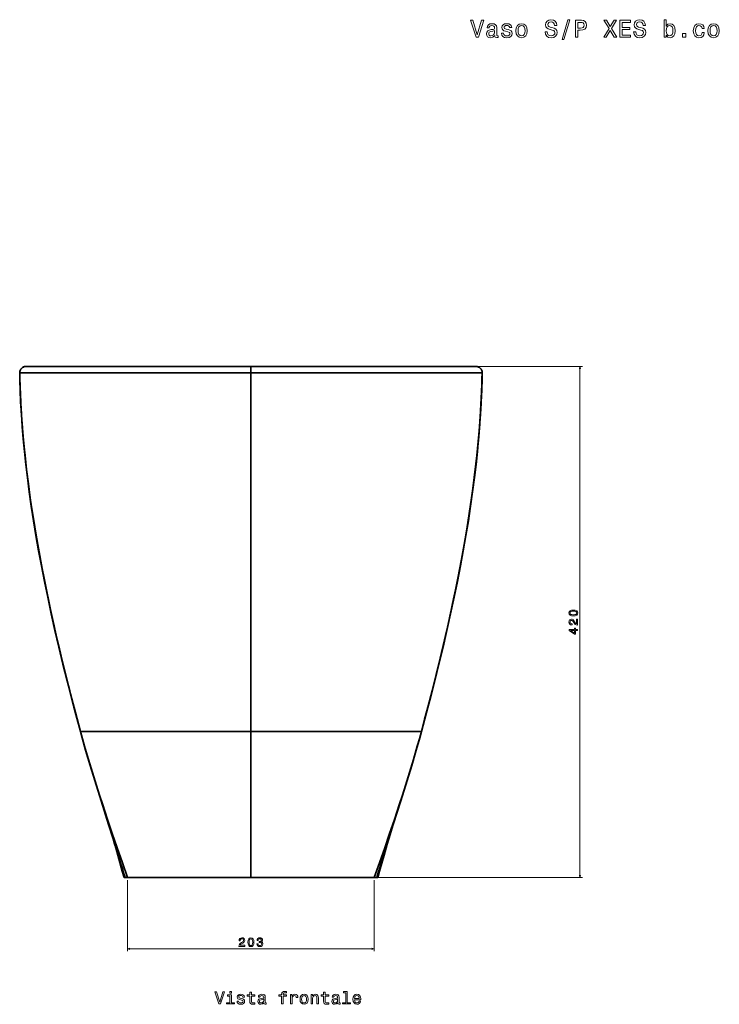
# Model space of a CAD drawing. Extents: x 404 to 1618, y 43 to 1660.
# Tile 6 of 7: x 404 to 980, y 851 to 1660. Entities that reach past the tile are written whole.
import ezdxf

# ---------------------------------------------------------------- set-up
doc = ezdxf.new("R2010")
doc.units = 0

msp = doc.modelspace()

# ---------------------------------------------------------------- linework, layer by layer
at = {"color": 7, "lineweight": 35, "ltscale": 0.001289}
msp.add_line((409.39, 1375.36), (409.44, 1375.36), dxfattribs=at)
at = {"color": 7, "lineweight": 35, "ltscale": 0.042058}
for p, q in [((411.07, 1375.36), (409.39, 1375.36)), ((777.93, 1375.36), (779.61, 1375.36))]:
    msp.add_line(p, q, dxfattribs=at)
at = {"color": 7, "lineweight": 35, "ltscale": 0.011182}
msp.add_line((409.44, 1375.36), (409.88, 1375.36), dxfattribs=at)
at = {"color": 7, "lineweight": 35}
for p, q in [((409.44, 1375.36), (594.5, 1375.36)), ((410.34, 1375.36), (436.67, 1375.36)), ((417.42, 1375.36), (474.66, 1375.36)), ((438.53, 1375.36), (594.5, 1375.36)), ((475.67, 1375.36), (444.14, 1375.36)), ((451.41, 1375.36), (497.16, 1375.36)), ((474.66, 1375.36), (594.5, 1375.36)), ((528.03, 1375.36), (475.67, 1375.36)), ((497.16, 1375.36), (594.5, 1375.36)), ((594.5, 1375.36), (545.1, 1375.36)), ((594.5, 1375.36), (754.09, 1375.36)), ((594.5, 1375.36), (643.9, 1375.36)), ((691.84, 1375.36), (594.5, 1375.36)), ((779.56, 1375.36), (594.5, 1375.36)), ((594.5, 1375.36), (714.34, 1375.36)), ((594.5, 1075.36), (594.5, 1370.32)), ((594.5, 1075.36), (594.5, 1370.32)), ((660.97, 1375.36), (713.33, 1375.36)), ((737.59, 1375.36), (691.84, 1375.36)), ((713.33, 1375.36), (744.86, 1375.36)), ((771.58, 1375.36), (714.34, 1375.36)), ((594.5, 1294.94), (594.5, 1265.69)), ((594.5, 1075.36), (454.38, 1075.36)), ((454.38, 1075.36), (594.5, 1075.36)), ((594.5, 1075.36), (734.62, 1075.36)), ((594.5, 955.36), (594.5, 1075.36)), ((734.62, 1075.36), (594.5, 1075.36)), ((594.5, 955.36), (594.5, 1075.36)), ((594.5, 969.96), (594.5, 1022.64)), ((594.5, 1022.64), (594.5, 969.96)), ((594.5, 955.36), (493.13, 955.36)), ((594.5, 955.36), (695.87, 955.36))]:
    msp.add_line(p, q, dxfattribs=at)
at = {"color": 7, "lineweight": 35, "ltscale": 0.158844}
for p, q in [((411.07, 1375.36), (417.42, 1375.36)), ((777.93, 1375.36), (771.58, 1375.36))]:
    msp.add_line(p, q, dxfattribs=at)
at = {"color": 7, "lineweight": 35, "ltscale": 0.047887}
for p, q in [((443.97, 1375.36), (445.89, 1375.36)), ((745.03, 1375.36), (743.11, 1375.36))]:
    msp.add_line(p, q, dxfattribs=at)
at = {"color": 7, "lineweight": 35, "ltscale": 0.004185}
for p, q in [((444.14, 1375.36), (443.98, 1375.36)), ((744.86, 1375.36), (745.02, 1375.36))]:
    msp.add_line(p, q, dxfattribs=at)
at = {"color": 7, "lineweight": 35, "ltscale": 0.133195}
for p, q in [((445.89, 1375.36), (451.22, 1375.36)), ((743.11, 1375.36), (737.78, 1375.36))]:
    msp.add_line(p, q, dxfattribs=at)
at = {"color": 7, "lineweight": 35, "ltscale": 0.004861}
msp.add_line((451.22, 1375.36), (451.41, 1375.36), dxfattribs=at)
at = {"color": 7, "lineweight": 35, "ltscale": 0.000703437}
for p, q in [((475.7, 1375.36), (475.67, 1375.36)), ((713.3, 1375.36), (713.33, 1375.36))]:
    msp.add_line(p, q, dxfattribs=at)
at = {"color": 7, "lineweight": 35, "ltscale": 0.0007042}
msp.add_line((475.7, 1375.36), (475.67, 1375.36), dxfattribs=at)
at = {"color": 7, "lineweight": 35, "ltscale": 0.1875}
for p, q in [((527, 1375.36), (534.5, 1375.36)), ((534.5, 1375.36), (542, 1375.36)), ((647, 1375.36), (654.5, 1375.36)), ((654.5, 1375.36), (662, 1375.36))]:
    msp.add_line(p, q, dxfattribs=at)
at = {"color": 7, "lineweight": 35, "ltscale": 0.426645}
for p, q in [((545.1, 1375.36), (528.03, 1375.36)), ((643.9, 1375.36), (660.97, 1375.36))]:
    msp.add_line(p, q, dxfattribs=at)
at = {"color": 7, "lineweight": 35, "ltscale": 0.12605}
msp.add_line((594.5, 1370.32), (594.5, 1375.36), dxfattribs=at)
msp.add_line((594.5, 1370.32), (594.5, 1375.36), dxfattribs=at)
at = {"color": 7, "lineweight": 35, "ltscale": 0.000704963}
msp.add_line((713.3, 1375.36), (713.33, 1375.36), dxfattribs=at)
at = {"color": 7, "lineweight": 35, "ltscale": 0.00486}
msp.add_line((737.78, 1375.36), (737.59, 1375.36), dxfattribs=at)
at = {"color": 7, "lineweight": 35, "ltscale": 0.22674}
msp.add_line((756.83, 1375.36), (765.9, 1375.36), dxfattribs=at)
at = {"color": 7, "lineweight": 35, "ltscale": 0.297374}
msp.add_line((767.67, 1375.36), (779.56, 1375.36), dxfattribs=at)
at = {"color": 7, "lineweight": 35, "ltscale": 0.006488}
msp.add_line((779.61, 1375.36), (779.35, 1375.36), dxfattribs=at)
at = {"color": 7, "lineweight": 13}
for p, q in [((781.56, 1375.36), (867.01, 1375.36)), ((865.01, 955.36), (865.01, 1375.36)), ((697.87, 955.36), (867.01, 955.36)), ((493.13, 953.36), (493.13, 894.82)), ((695.87, 953.36), (695.87, 894.82)), ((493.13, 896.82), (695.87, 896.82))]:
    msp.add_line(p, q, dxfattribs=at)
at = {"color": 7, "lineweight": 35, "ltscale": 0.08371}
msp.add_line((594.5, 1298.28), (594.5, 1294.94), dxfattribs=at)
at = {"color": 7, "lineweight": 35, "ltscale": 0.00129}
for p, q in [((454.38, 1075.36), (454.33, 1075.36)), ((454.33, 1075.36), (454.38, 1075.36))]:
    msp.add_line(p, q, dxfattribs=at)
at = {"color": 7, "lineweight": 35, "ltscale": 0.001291}
for p, q in [((734.62, 1075.36), (734.67, 1075.36)), ((734.67, 1075.36), (734.62, 1075.36))]:
    msp.add_line(p, q, dxfattribs=at)
at = {"color": 7, "lineweight": 35, "ltscale": 0.364908}
for p, q in [((594.5, 955.36), (594.5, 969.96)), ((594.5, 969.96), (594.5, 955.36))]:
    msp.add_line(p, q, dxfattribs=at)
at = {"color": 7, "lineweight": 35, "ltscale": 0.020807}
for p, q in [((490.99, 955.36), (490.16, 955.36)), ((698.01, 955.36), (698.84, 955.36))]:
    msp.add_line(p, q, dxfattribs=at)
at = {"color": 7, "lineweight": 35, "ltscale": 0.019386}
for p, q in [((490.21, 955.36), (490.99, 955.36)), ((698.79, 955.36), (698.01, 955.36))]:
    msp.add_line(p, q, dxfattribs=at)
at = {"color": 7, "lineweight": 35, "ltscale": 0.009216}
for p, q in [((490.99, 955.36), (490.62, 955.36)), ((698.01, 955.36), (698.38, 955.36))]:
    msp.add_line(p, q, dxfattribs=at)
at = {"color": 7, "lineweight": 35, "ltscale": 0.053482}
for p, q in [((493.13, 955.36), (490.99, 955.36)), ((695.87, 955.36), (698.01, 955.36))]:
    msp.add_line(p, q, dxfattribs=at)
at = {"color": 7, "lineweight": 35, "ltscale": 0.004411}
for p, q in [((491.71, 955.36), (491.88, 955.36)), ((697.29, 955.36), (697.12, 955.36))]:
    msp.add_line(p, q, dxfattribs=at)
at = {"color": 7, "lineweight": 13}
for points in [[(784.08, 1659.96), (780.57, 1648.03), (776.96, 1659.96), (775.04, 1659.96), (779.56, 1645.93), (781.58, 1645.93), (786, 1659.96)], [(838.11, 1650.55), (836.27, 1650.55), (836.67, 1648.42), (837.68, 1646.84), (839.23, 1645.89), (841.33, 1645.55), (843.41, 1645.87), (844.96, 1646.76), (845.95, 1648.15), (846.32, 1649.99), (846.01, 1651.64), (845.17, 1652.71), (843.79, 1653.42), (841.96, 1653.94), (840.38, 1654.33), (839.36, 1654.77), (838.77, 1655.42), (838.59, 1656.42), (838.77, 1657.33), (839.3, 1658.02), (840.1, 1658.48), (841.21, 1658.64), (842.34, 1658.44), (843.23, 1657.9), (843.81, 1656.99), (844.1, 1655.76), (845.93, 1655.76), (845.93, 1655.8), (845.61, 1657.7), (844.66, 1659.11), (843.17, 1660), (841.15, 1660.3), (839.34, 1660), (837.92, 1659.15), (837.02, 1657.84), (836.69, 1656.14), (836.96, 1654.63), (837.72, 1653.6), (838.93, 1652.91), (840.59, 1652.39), (842.22, 1651.93), (843.45, 1651.48), (844.2, 1650.84), (844.46, 1649.79), (844.22, 1648.72), (843.59, 1647.91), (842.64, 1647.41), (841.41, 1647.25), (840.04, 1647.47), (838.99, 1648.11), (838.33, 1649.16)], [(850.29, 1644.06), (851.68, 1644.06), (856.56, 1660.32), (855.15, 1660.32)], [(861.32, 1645.93), (863.18, 1645.93), (863.18, 1651.85), (865.24, 1651.85), (867.32, 1651.95), (868.97, 1652.65), (870.04, 1654.02), (870.4, 1655.9), (870.12, 1657.64), (869.31, 1658.91), (867.98, 1659.67), (866.17, 1659.93), (861.32, 1659.93)], [(884.52, 1645.93), (886.64, 1645.93), (889.85, 1651.6), (893.12, 1645.93), (895.26, 1645.93), (890.88, 1653.14), (895.03, 1659.96), (893, 1659.96), (889.91, 1654.77), (886.88, 1659.96), (884.77, 1659.96), (888.9, 1653.12)], [(897.78, 1645.93), (906.65, 1645.93), (906.65, 1647.63), (899.63, 1647.63), (899.63, 1652.37), (905.89, 1652.37), (905.89, 1654.04), (899.63, 1654.04), (899.63, 1658.24), (906.49, 1658.24), (906.49, 1659.93), (897.78, 1659.93)], [(910.97, 1650.55), (909.13, 1650.55), (909.54, 1648.42), (910.55, 1646.84), (912.1, 1645.89), (914.2, 1645.55), (916.28, 1645.87), (917.83, 1646.76), (918.82, 1648.15), (919.18, 1649.99), (918.88, 1651.64), (918.03, 1652.71), (916.66, 1653.42), (914.82, 1653.94), (913.25, 1654.33), (912.22, 1654.77), (911.64, 1655.42), (911.45, 1656.42), (911.64, 1657.33), (912.16, 1658.02), (912.97, 1658.48), (914.08, 1658.64), (915.21, 1658.44), (916.09, 1657.9), (916.68, 1656.99), (916.96, 1655.76), (918.8, 1655.76), (918.8, 1655.8), (918.47, 1657.7), (917.53, 1659.11), (916.03, 1660), (914.02, 1660.3), (912.2, 1660), (910.79, 1659.15), (909.88, 1657.84), (909.56, 1656.14), (909.82, 1654.63), (910.59, 1653.6), (911.8, 1652.91), (913.45, 1652.39), (915.09, 1651.93), (916.32, 1651.48), (917.06, 1650.84), (917.32, 1649.79), (917.08, 1648.72), (916.46, 1647.91), (915.51, 1647.41), (914.28, 1647.25), (912.91, 1647.47), (911.86, 1648.11), (911.19, 1649.16)], [(935.94, 1647.61), (937.26, 1646.06), (939.05, 1645.55), (940.74, 1645.93), (942.1, 1647.08), (942.94, 1648.92), (943.27, 1651.36), (942.94, 1653.8), (942.08, 1655.62), (940.74, 1656.75), (939.05, 1657.15), (937.28, 1656.63), (936.55, 1655.98), (935.94, 1655.11), (935.94, 1660.42), (934.17, 1660.42), (934.17, 1645.93), (935.94, 1645.93)], [(794.98, 1647.35), (794.98, 1647.29), (795.08, 1646.6), (795.38, 1646.12), (796.65, 1645.73), (797.64, 1645.89), (797.64, 1647.27), (797.21, 1647.21), (796.65, 1647.47), (796.55, 1648.28), (796.55, 1653.88), (796.31, 1655.32), (795.6, 1656.32), (794.37, 1656.93), (792.64, 1657.15), (790.94, 1656.91), (789.69, 1656.22), (788.9, 1655.15), (788.64, 1653.74), (788.64, 1653.62), (790.23, 1653.62), (790.38, 1654.47), (790.82, 1655.07), (791.55, 1655.44), (792.57, 1655.58), (793.56, 1655.48), (794.27, 1655.17), (794.69, 1654.65), (794.83, 1653.92), (794.75, 1653.08), (794.43, 1652.65), (793.62, 1652.45), (792.11, 1652.29), (790.38, 1651.93), (789.15, 1651.28), (788.42, 1650.27), (788.2, 1648.78), (788.4, 1647.45), (789.02, 1646.46), (790.03, 1645.83), (791.43, 1645.61), (793.3, 1646.04)], [(794.77, 1649.73), (794.53, 1648.68), (793.89, 1647.87), (792.92, 1647.35), (791.73, 1647.17), (790.96, 1647.27), (790.42, 1647.59), (790.07, 1648.15), (789.97, 1648.94), (790.05, 1649.65), (790.38, 1650.15), (791.67, 1650.72), (793.3, 1650.96), (794.77, 1651.44)], [(805.99, 1652.25), (804.28, 1652.65), (803, 1653.12), (802.58, 1654.06), (802.7, 1654.73), (803.13, 1655.21), (803.81, 1655.52), (804.8, 1655.64), (805.75, 1655.52), (806.49, 1655.15), (806.98, 1654.61), (807.18, 1653.88), (808.91, 1653.88), (808.91, 1653.92), (808.61, 1655.23), (807.79, 1656.26), (806.49, 1656.91), (804.8, 1657.15), (803.09, 1656.91), (801.83, 1656.24), (801.05, 1655.25), (800.81, 1654), (800.99, 1652.79), (801.55, 1651.95), (802.48, 1651.34), (803.83, 1650.92), (805.81, 1650.43), (807.02, 1649.93), (807.34, 1649.53), (807.46, 1648.92), (807.28, 1648.17), (806.8, 1647.61), (806.01, 1647.25), (804.96, 1647.13), (803.85, 1647.25), (803.04, 1647.67), (802.5, 1648.36), (802.28, 1649.3), (800.56, 1649.3), (800.85, 1647.69), (801.67, 1646.52), (802.98, 1645.81), (804.8, 1645.55), (806.7, 1645.81), (808.09, 1646.52), (808.94, 1647.65), (809.24, 1649.12), (809.02, 1650.39), (808.39, 1651.26), (807.36, 1651.83)], [(812.3, 1651.34), (812.63, 1648.88), (813.55, 1647.06), (815.03, 1645.93), (817, 1645.55), (818.96, 1645.93), (820.43, 1647.04), (821.36, 1648.86), (821.7, 1651.34), (821.36, 1653.8), (820.43, 1655.64), (818.96, 1656.75), (817, 1657.15), (815.03, 1656.75), (813.55, 1655.62), (812.63, 1653.8)], [(814.12, 1651.36), (814.3, 1653.18), (814.87, 1654.49), (815.77, 1655.3), (817, 1655.58), (818.21, 1655.3), (819.12, 1654.51), (819.69, 1653.18), (819.89, 1651.36), (819.69, 1649.53), (819.12, 1648.19), (818.21, 1647.39), (817, 1647.13), (815.77, 1647.39), (814.87, 1648.19), (814.3, 1649.53)], [(865.66, 1658.22), (866.87, 1658.1), (867.76, 1657.72), (868.28, 1657.01), (868.47, 1655.9), (868.26, 1654.73), (867.72, 1654.02), (866.79, 1653.66), (865.52, 1653.56), (863.18, 1653.56), (863.18, 1658.22)], [(941.45, 1651.36), (941.25, 1649.55), (940.7, 1648.21), (939.84, 1647.41), (938.75, 1647.15), (937.56, 1647.41), (936.69, 1648.21), (936.15, 1649.53), (935.96, 1651.36), (936.15, 1653.18), (936.69, 1654.49), (937.56, 1655.28), (938.75, 1655.56), (939.84, 1655.28), (940.7, 1654.47), (941.25, 1653.16)], [(965.46, 1653.18), (967.21, 1653.18), (966.85, 1654.79), (965.98, 1656.06), (964.63, 1656.85), (962.87, 1657.15), (960.94, 1656.75), (959.47, 1655.62), (958.54, 1653.78), (958.21, 1651.32), (958.52, 1648.88), (959.43, 1647.06), (960.86, 1645.93), (962.81, 1645.55), (964.55, 1645.85), (965.9, 1646.7), (966.83, 1648.03), (967.23, 1649.81), (965.54, 1649.81), (965.23, 1648.68), (964.67, 1647.83), (963.86, 1647.31), (962.87, 1647.15), (961.64, 1647.41), (960.76, 1648.21), (960.21, 1649.53), (960.03, 1651.38), (960.21, 1653.2), (960.78, 1654.51), (961.68, 1655.32), (962.87, 1655.6), (963.92, 1655.42), (964.71, 1654.95), (965.23, 1654.19)], [(970.18, 1651.34), (970.5, 1648.88), (971.43, 1647.06), (972.9, 1645.93), (974.88, 1645.55), (976.83, 1645.93), (978.31, 1647.04), (979.23, 1648.86), (979.58, 1651.34), (979.23, 1653.8), (978.31, 1655.64), (976.83, 1656.75), (974.88, 1657.15), (972.9, 1656.75), (971.43, 1655.62), (970.5, 1653.8)], [(971.99, 1651.36), (972.17, 1653.18), (972.74, 1654.49), (973.65, 1655.3), (974.88, 1655.58), (976.09, 1655.3), (977, 1654.51), (977.56, 1653.18), (977.76, 1651.36), (977.56, 1649.53), (977, 1648.19), (976.09, 1647.39), (974.88, 1647.13), (973.65, 1647.39), (972.74, 1648.19), (972.17, 1649.53)], [(949.2, 1645.93), (951.98, 1645.93), (951.98, 1648.94), (949.2, 1648.94)], [(859.59, 1170.4), (861.18, 1170.55), (862.31, 1171.03), (862.99, 1171.78), (863.21, 1172.83), (862.99, 1173.87), (862.31, 1174.63), (861.18, 1175.09), (859.59, 1175.25), (858.02, 1175.09), (857.39, 1174.9), (856.88, 1174.63), (856.19, 1173.87), (855.96, 1172.83), (856.19, 1171.78), (856.89, 1171.03), (858.02, 1170.55)], [(859.59, 1171.37), (858.37, 1171.45), (857.5, 1171.7), (856.98, 1172.16), (856.8, 1172.83), (856.98, 1173.5), (857.5, 1173.95), (858.37, 1174.21), (859.59, 1174.29), (860.82, 1174.21), (861.7, 1173.95), (862.22, 1173.5), (862.39, 1172.83), (862.22, 1172.16), (861.7, 1171.7), (860.82, 1171.45)], [(863.01, 1162.9), (863.01, 1167.71), (862.15, 1167.71), (862.15, 1163.91), (861.67, 1164.12), (861.28, 1164.48), (860.56, 1165.6), (860.26, 1166.2), (859.83, 1166.86), (859.32, 1167.34), (858.73, 1167.61), (858.05, 1167.71), (857.2, 1167.54), (856.54, 1167.07), (856.11, 1166.34), (855.96, 1165.4), (856.13, 1164.43), (856.61, 1163.7), (857.36, 1163.22), (858.36, 1163.06), (858.5, 1163.06), (858.5, 1163.98), (858.42, 1163.98), (857.74, 1164.07), (857.23, 1164.34), (856.91, 1164.78), (856.8, 1165.35), (856.9, 1165.94), (857.15, 1166.37), (857.55, 1166.65), (858.04, 1166.75), (858.5, 1166.68), (858.9, 1166.49), (859.24, 1166.17), (859.54, 1165.72), (859.87, 1165.13), (860.49, 1164.14), (861.16, 1163.45), (861.96, 1163.03), (862.98, 1162.9)], [(863.01, 1158.44), (863.01, 1159.35), (861.28, 1159.35), (861.28, 1160.35), (860.47, 1160.35), (860.47, 1159.35), (856.16, 1159.35), (856.16, 1158.43), (860.39, 1155.37), (861.28, 1155.37), (861.28, 1158.44)], [(860.47, 1156.22), (857.33, 1158.44), (860.47, 1158.44)], [(584.57, 898.82), (589.38, 898.82), (589.38, 899.69), (585.58, 899.69), (585.79, 900.16), (586.15, 900.55), (587.27, 901.27), (587.87, 901.57), (588.53, 902.01), (589, 902.51), (589.28, 903.11), (589.38, 903.78), (589.21, 904.63), (588.73, 905.29), (588.01, 905.72), (587.07, 905.87), (586.1, 905.7), (585.36, 905.22), (584.89, 904.47), (584.73, 903.47), (584.73, 903.33), (585.65, 903.33), (585.65, 903.41), (585.74, 904.09), (586.01, 904.6), (586.44, 904.92), (587.02, 905.03), (587.6, 904.93), (588.04, 904.68), (588.32, 904.29), (588.42, 903.79), (588.35, 903.33), (588.16, 902.93), (587.83, 902.59), (587.39, 902.29), (586.8, 901.97), (585.81, 901.34), (585.11, 900.67), (584.7, 899.87), (584.57, 898.85)], [(592.07, 902.24), (592.22, 900.65), (592.69, 899.52), (593.45, 898.84), (594.5, 898.62), (595.54, 898.84), (596.3, 899.52), (596.76, 900.65), (596.92, 902.24), (596.76, 903.81), (596.57, 904.44), (596.3, 904.95), (595.54, 905.64), (594.5, 905.87), (593.45, 905.64), (592.69, 904.94), (592.22, 903.81)], [(593.04, 902.24), (593.12, 903.46), (593.37, 904.34), (593.82, 904.85), (594.5, 905.03), (595.17, 904.85), (595.62, 904.34), (595.87, 903.46), (595.95, 902.24), (595.87, 901.01), (595.62, 900.13), (595.17, 899.62), (594.5, 899.44), (593.82, 899.62), (593.37, 900.13), (593.12, 901.01)], [(599.43, 901.02), (599.43, 900.95), (599.59, 899.98), (600.07, 899.25), (600.81, 898.79), (601.8, 898.62), (602.85, 898.79), (603.64, 899.23), (604.14, 899.94), (604.32, 900.85), (604.24, 901.44), (604.02, 901.92), (603.66, 902.3), (603.17, 902.57), (603.83, 903.12), (604.06, 903.98), (603.91, 904.77), (603.47, 905.36), (602.77, 905.74), (601.8, 905.87), (600.89, 905.71), (600.2, 905.26), (599.74, 904.56), (599.59, 903.62), (599.59, 903.55), (600.49, 903.55), (600.57, 904.19), (600.83, 904.66), (601.26, 904.94), (601.85, 905.04), (602.38, 904.96), (602.76, 904.75), (602.99, 904.41), (603.08, 903.94), (602.99, 903.45), (602.75, 903.12), (602.33, 902.91), (601.75, 902.85), (601.36, 902.86), (601.36, 902.07), (601.85, 902.09), (602.49, 902), (602.96, 901.75), (603.24, 901.36), (603.34, 900.85), (603.23, 900.26), (602.94, 899.83), (602.48, 899.55), (601.86, 899.46), (601.23, 899.56), (600.76, 899.87), (600.47, 900.35), (600.36, 901.02)], [(571.34, 861.5), (568.84, 852.98), (566.26, 861.5), (564.89, 861.5), (568.12, 851.49), (569.56, 851.49), (572.71, 861.5)], [(578.4, 852.55), (578.4, 858.96), (575.15, 858.96), (575.15, 857.88), (577.14, 857.88), (577.14, 852.55), (574.54, 852.55), (574.54, 851.49), (581.03, 851.49), (581.03, 852.55)], [(578.45, 861.83), (577.11, 861.83), (577.11, 860.39), (578.45, 860.39)], [(586.99, 856), (585.77, 856.28), (584.86, 856.62), (584.56, 857.29), (584.64, 857.77), (584.95, 858.11), (585.44, 858.33), (586.14, 858.42), (586.82, 858.33), (587.35, 858.07), (587.7, 857.68), (587.84, 857.16), (589.08, 857.16), (589.08, 857.19), (588.87, 858.13), (588.28, 858.86), (587.35, 859.32), (586.14, 859.5), (584.92, 859.32), (584.02, 858.85), (583.46, 858.14), (583.29, 857.25), (583.42, 856.38), (583.82, 855.78), (584.49, 855.35), (585.45, 855.04), (586.86, 854.7), (587.73, 854.34), (587.96, 854.05), (588.04, 853.62), (587.91, 853.08), (587.57, 852.68), (587.01, 852.42), (586.26, 852.34), (585.47, 852.42), (584.89, 852.72), (584.5, 853.21), (584.34, 853.89), (583.12, 853.89), (583.32, 852.74), (583.91, 851.9), (584.85, 851.4), (586.14, 851.21), (587.5, 851.4), (588.49, 851.9), (589.1, 852.71), (589.31, 853.76), (589.15, 854.67), (588.71, 855.29), (587.97, 855.69)], [(593.58, 857.88), (593.58, 854.01), (593.66, 852.75), (594.07, 851.89), (594.87, 851.38), (596.24, 851.21), (597.74, 851.28), (597.74, 852.38), (596.65, 852.29), (595.65, 852.41), (595.12, 852.77), (594.89, 853.37), (594.85, 854.22), (594.85, 857.88), (597.74, 857.88), (597.74, 858.96), (594.85, 858.96), (594.85, 861.23), (593.58, 861.23), (593.58, 858.96), (591.39, 858.96), (591.39, 857.88)], [(605.15, 852.49), (605.15, 852.45), (605.22, 851.96), (605.44, 851.62), (606.34, 851.34), (607.05, 851.46), (607.05, 852.44), (606.75, 852.39), (606.34, 852.58), (606.27, 853.16), (606.27, 857.16), (606.1, 858.19), (605.6, 858.91), (604.72, 859.34), (603.48, 859.5), (602.27, 859.32), (601.37, 858.83), (600.81, 858.07), (600.62, 857.06), (600.62, 856.98), (601.76, 856.98), (601.86, 857.58), (602.18, 858.01), (602.7, 858.27), (603.43, 858.37), (604.14, 858.3), (604.64, 858.08), (604.95, 857.71), (605.05, 857.19), (604.99, 856.59), (604.76, 856.28), (604.18, 856.14), (603.1, 856.02), (601.86, 855.76), (600.98, 855.3), (600.47, 854.58), (600.31, 853.52), (600.45, 852.57), (600.9, 851.86), (601.62, 851.41), (602.61, 851.25), (603.95, 851.56)], [(619.66, 857.88), (619.66, 851.49), (620.93, 851.49), (620.93, 857.88), (623.81, 857.88), (623.81, 858.96), (620.93, 858.96), (620.93, 859.44), (621.03, 860.02), (621.36, 860.4), (621.92, 860.64), (622.73, 860.72), (623.81, 860.66), (623.81, 861.76), (622.44, 861.83), (621.2, 861.7), (620.34, 861.31), (619.82, 860.64), (619.66, 859.67), (619.66, 858.96), (617.34, 858.96), (617.34, 857.88)], [(627.05, 851.49), (628.32, 851.49), (628.32, 855.91), (628.45, 856.98), (628.84, 857.74), (629.47, 858.2), (630.32, 858.36), (630.96, 858.26), (631.43, 857.97), (631.72, 857.48), (631.82, 856.82), (633.1, 856.82), (632.93, 857.98), (632.45, 858.82), (631.66, 859.32), (630.58, 859.5), (629.85, 859.38), (629.21, 859.09), (628.65, 858.6), (628.2, 857.94), (628.2, 859.22), (627.05, 859.22)], [(634.87, 855.35), (635.11, 853.59), (635.77, 852.29), (636.82, 851.49), (638.23, 851.21), (639.63, 851.49), (640.68, 852.28), (641.34, 853.57), (641.59, 855.35), (641.34, 857.1), (640.68, 858.42), (639.63, 859.21), (638.23, 859.5), (636.82, 859.21), (635.77, 858.4), (635.11, 857.1)], [(636.17, 855.36), (636.3, 856.66), (636.7, 857.59), (637.35, 858.17), (638.23, 858.37), (639.1, 858.17), (639.74, 857.61), (640.15, 856.66), (640.29, 855.36), (640.15, 854.05), (639.74, 853.1), (639.1, 852.52), (638.23, 852.34), (637.35, 852.52), (636.7, 853.1), (636.3, 854.05)], [(643.92, 851.49), (645.19, 851.49), (645.19, 855.95), (645.32, 856.98), (645.74, 857.72), (646.39, 858.19), (647.25, 858.36), (647.94, 858.21), (648.38, 857.83), (648.59, 857.18), (648.66, 856.31), (648.66, 851.49), (649.93, 851.49), (649.93, 856.57), (649.87, 857.59), (649.62, 858.45), (648.77, 859.22), (647.44, 859.5), (646.7, 859.4), (646.09, 859.12), (645.55, 858.66), (645.13, 858.04), (645.13, 859.22), (643.92, 859.22)], [(654.3, 857.88), (654.3, 854.01), (654.38, 852.75), (654.79, 851.89), (655.6, 851.38), (656.96, 851.21), (658.46, 851.28), (658.46, 852.38), (657.37, 852.29), (656.37, 852.41), (655.84, 852.77), (655.61, 853.37), (655.57, 854.22), (655.57, 857.88), (658.46, 857.88), (658.46, 858.96), (655.57, 858.96), (655.57, 861.23), (654.3, 861.23), (654.3, 858.96), (652.11, 858.96), (652.11, 857.88)], [(665.87, 852.49), (665.87, 852.45), (665.94, 851.96), (666.16, 851.62), (667.06, 851.34), (667.77, 851.46), (667.77, 852.44), (667.47, 852.39), (667.06, 852.58), (666.99, 853.16), (666.99, 857.16), (666.82, 858.19), (666.32, 858.91), (665.44, 859.34), (664.2, 859.5), (662.99, 859.32), (662.09, 858.83), (661.53, 858.07), (661.34, 857.06), (661.34, 856.98), (662.48, 856.98), (662.58, 857.58), (662.9, 858.01), (663.42, 858.27), (664.15, 858.37), (664.86, 858.3), (665.36, 858.08), (665.67, 857.71), (665.77, 857.19), (665.71, 856.59), (665.48, 856.28), (664.9, 856.14), (663.82, 856.02), (662.58, 855.76), (661.7, 855.3), (661.19, 854.58), (661.03, 853.52), (661.17, 852.57), (661.62, 851.86), (662.34, 851.41), (663.33, 851.25), (664.67, 851.56)], [(672.47, 860.76), (672.47, 852.55), (669.86, 852.55), (669.86, 851.49), (676.33, 851.49), (676.33, 852.55), (673.74, 852.55), (673.74, 861.83), (670.48, 861.83), (670.48, 860.76)], [(679.73, 854.99), (684.8, 854.99), (684.82, 855.58), (684.59, 857.23), (683.95, 858.47), (682.94, 859.22), (681.6, 859.5), (680.29, 859.21), (679.28, 858.4), (678.64, 857.09), (678.4, 855.36), (678.62, 853.59), (679.27, 852.29), (680.26, 851.49), (681.56, 851.21), (682.68, 851.4), (683.61, 851.89), (684.28, 852.67), (684.67, 853.7), (683.42, 853.7), (683.16, 853.13), (682.79, 852.7), (681.72, 852.35), (680.9, 852.51), (680.28, 853.01), (679.87, 853.83), (679.73, 854.94)], [(679.73, 856.05), (679.89, 857.05), (680.28, 857.78), (680.87, 858.23), (681.65, 858.39), (682.41, 858.23), (683, 857.78), (683.36, 857.05), (683.49, 856.05)], [(605, 854.19), (604.83, 853.45), (604.37, 852.87), (603.68, 852.49), (602.83, 852.36), (602.28, 852.44), (601.89, 852.67), (601.65, 853.07), (601.57, 853.63), (601.63, 854.14), (601.86, 854.5), (602.79, 854.9), (603.95, 855.07), (605, 855.42)], [(665.72, 854.19), (665.55, 853.45), (665.09, 852.87), (664.4, 852.49), (663.55, 852.36), (663, 852.44), (662.61, 852.67), (662.37, 853.07), (662.3, 853.63), (662.35, 854.14), (662.58, 854.5), (663.51, 854.9), (664.67, 855.07), (665.72, 855.42)]]:
    msp.add_lwpolyline(points, close=True, dxfattribs=at)
at = {"color": 7, "lineweight": 35}
for points in [[(404.39, 1370.28), (404.48, 1365.55), (404.76, 1355.97), (405.19, 1346.22), (405.75, 1336.29), (406.46, 1326.18), (407.31, 1315.91), (408.3, 1305.47), (409.44, 1294.85), (410.72, 1284.07), (412.24, 1272.44), (413.92, 1260.62), (415.76, 1248.61), (417.77, 1236.41), (419.93, 1224.02), (422.27, 1211.45), (424.76, 1198.69), (427.41, 1185.75), (430.31, 1172.25), (433.37, 1158.56), (436.59, 1144.69), (439.98, 1130.65), (443.38, 1116.99), (446.92, 1103.2), (450.57, 1089.31), (454.33, 1075.36)], [(404.44, 1370.28), (405.65, 1370.25), (412.22, 1370.22), (431.64, 1370.22), (528.09, 1370.3), (594.5, 1370.32)], [(594.5, 1370.32), (511.74, 1370.29), (433.32, 1370.22), (409.65, 1370.22), (404.8, 1370.26), (404.44, 1370.28)], [(454.38, 1075.36), (451.67, 1085.43), (449.02, 1095.49), (445.55, 1108.89), (442.17, 1122.28), (438.89, 1135.66), (435.33, 1150.7), (431.91, 1165.71), (428.65, 1180.69), (425.54, 1195.64), (422.83, 1209.38), (420.28, 1223.08), (417.88, 1236.75), (416.74, 1243.57), (415.64, 1250.38), (413.92, 1261.71), (412.31, 1273), (410.84, 1284.27), (409.5, 1295.49), (408.31, 1306.67), (407.26, 1317.81), (406.4, 1328.41), (405.68, 1338.96), (405.11, 1349.46), (404.69, 1359.9), (404.55, 1365.09), (404.44, 1370.28)], [(404.44, 1370.28), (404.63, 1361.89), (404.93, 1353.46), (405.33, 1344.99), (405.83, 1336.49), (406.21, 1330.92), (406.63, 1325.33), (407.11, 1319.5), (407.63, 1313.65), (408.77, 1302.16), (410.07, 1290.62), (411.51, 1279.03), (413.09, 1267.41), (414.99, 1254.55), (417.06, 1241.65), (419.27, 1228.71), (421.63, 1215.74), (424.12, 1202.75), (426.31, 1191.89), (428.58, 1181.03), (430.93, 1170.14), (432.69, 1162.24), (434.49, 1154.34), (436.46, 1145.88), (438.47, 1137.42), (442.26, 1121.93), (446.18, 1106.42), (450.22, 1090.9), (454.38, 1075.36)], [(594.5, 1370.32), (677.26, 1370.29), (755.68, 1370.22), (779.35, 1370.22), (784.2, 1370.26), (784.56, 1370.28)], [(784.56, 1370.28), (783.35, 1370.25), (776.78, 1370.22), (757.36, 1370.22), (660.91, 1370.3), (594.5, 1370.32)], [(734.62, 1075.36), (737.33, 1085.43), (739.98, 1095.49), (743.45, 1108.89), (746.83, 1122.28), (750.11, 1135.66), (753.67, 1150.7), (757.09, 1165.71), (760.35, 1180.69), (763.46, 1195.64), (766.17, 1209.38), (768.72, 1223.08), (771.12, 1236.75), (772.26, 1243.57), (773.36, 1250.38), (775.08, 1261.71), (776.69, 1273), (778.16, 1284.27), (779.5, 1295.49), (780.69, 1306.67), (781.74, 1317.81), (782.6, 1328.41), (783.32, 1338.96), (783.89, 1349.46), (784.31, 1359.9), (784.45, 1365.09), (784.56, 1370.28)], [(784.56, 1370.28), (784.37, 1361.89), (784.07, 1353.46), (783.67, 1344.99), (783.17, 1336.49), (782.79, 1330.92), (782.37, 1325.33), (781.89, 1319.5), (781.37, 1313.65), (780.23, 1302.16), (778.93, 1290.62), (777.49, 1279.03), (775.91, 1267.41), (774.01, 1254.55), (771.94, 1241.65), (769.73, 1228.71), (767.37, 1215.74), (764.88, 1202.75), (762.69, 1191.89), (760.42, 1181.03), (758.07, 1170.14), (756.31, 1162.24), (754.51, 1154.34), (752.54, 1145.88), (750.53, 1137.42), (746.74, 1121.93), (742.82, 1106.42), (738.78, 1090.9), (734.62, 1075.36)], [(784.61, 1370.28), (784.52, 1365.55), (784.24, 1355.97), (783.81, 1346.22), (783.25, 1336.29), (782.54, 1326.18), (781.69, 1315.91), (780.7, 1305.47), (779.56, 1294.85), (778.28, 1284.07), (776.76, 1272.44), (775.08, 1260.62), (773.24, 1248.61), (771.23, 1236.41), (769.07, 1224.02), (766.73, 1211.45), (764.24, 1198.69), (761.59, 1185.75), (758.69, 1172.25), (755.63, 1158.56), (752.41, 1144.69), (749.02, 1130.65), (745.62, 1116.99), (742.08, 1103.2), (738.43, 1089.31), (734.67, 1075.36)], [(481.19, 987.12), (477.47, 999.11), (471.35, 1018.52), (466.14, 1035.13), (462.33, 1047.61), (458.6, 1060.21), (455.72, 1070.32), (454.33, 1075.36)], [(493.13, 955.36), (488.81, 967.61), (484.53, 979.89), (480.52, 991.55), (476.58, 1003.22), (472.61, 1015.22), (470.02, 1023.19), (467.47, 1031.17), (464.14, 1041.83), (460.89, 1052.53), (457.75, 1063.27), (456.04, 1069.31), (454.38, 1075.36)], [(493.13, 955.36), (488.81, 967.61), (484.53, 979.89), (480.52, 991.55), (476.58, 1003.22), (472.61, 1015.22), (470.02, 1023.19), (467.47, 1031.17), (464.14, 1041.84), (460.89, 1052.53), (457.75, 1063.27), (456.04, 1069.31), (454.38, 1075.36)], [(695.87, 955.36), (700.19, 967.61), (704.47, 979.89), (708.48, 991.55), (712.42, 1003.22), (716.39, 1015.22), (718.98, 1023.19), (721.53, 1031.17), (724.86, 1041.84), (728.11, 1052.53), (731.25, 1063.27), (732.96, 1069.31), (734.62, 1075.36)], [(695.87, 955.36), (700.19, 967.61), (704.47, 979.89), (708.48, 991.55), (712.42, 1003.22), (716.39, 1015.22), (718.98, 1023.19), (721.53, 1031.17), (724.86, 1041.83), (728.11, 1052.53), (731.25, 1063.27), (732.96, 1069.31), (734.62, 1075.36)], [(707.81, 987.12), (711.53, 999.11), (717.65, 1018.52), (722.86, 1035.13), (726.67, 1047.61), (730.4, 1060.21), (733.28, 1070.32), (734.67, 1075.36)], [(481.19, 987.12), (482.49, 982.78), (485.04, 973.88), (488.68, 960.75), (490.15, 955.36)], [(707.81, 987.12), (706.51, 982.78), (703.96, 973.88), (700.32, 960.75), (698.85, 955.36)]]:
    msp.add_lwpolyline(points, dxfattribs=at)
at = {"color": 7, "lineweight": 13}
for points in [[(865.53, 1373.43), (865.01, 1375.36), (864.5, 1373.43)], [(864.5, 957.29), (865.01, 955.36), (865.53, 957.29)], [(495.06, 897.34), (493.13, 896.82), (495.06, 896.3)], [(693.94, 896.3), (695.87, 896.82), (693.94, 897.34)]]:
    msp.add_lwpolyline(points, dxfattribs=at)
at = {"color": 7, "lineweight": 35}
for centre, radius, start, end in [((409.39, 1370.36), 5, 89.41254, 180.89317), ((404.43, 1370.45), 0.173, 254.52693, 271.5698), ((404.43, 1370.45), 0.172, 254.42884, 271.65167), ((409.44, 1370.36), 5, 89.99465, 180.97119), ((409.44, 1370.36), 5, 89.99466, 180.97119), ((779.56, 1370.36), 5, 359.02881, 90.00534), ((779.61, 1370.36), 5, 359.10683, 90.58746), ((779.56, 1370.36), 5, 359.0288, 90.00534), ((784.57, 1370.45), 0.172, 268.35254, 285.56614), ((784.57, 1370.45), 0.173, 268.43019, 285.47307), ((9980.89, 3900.24), 9936.33, 197.048393, 197.240021), ((9981.04, 3900.29), 9936.48, 197.048407, 197.240021), ((-8791.89, 3900.24), 9936.33, 342.759974, 342.95161), ((-8792.04, 3900.29), 9936.48, 342.759974, 342.951599)]:
    msp.add_arc(centre, radius, start, end, dxfattribs=at)

doc.saveas('drawing.dxf')
